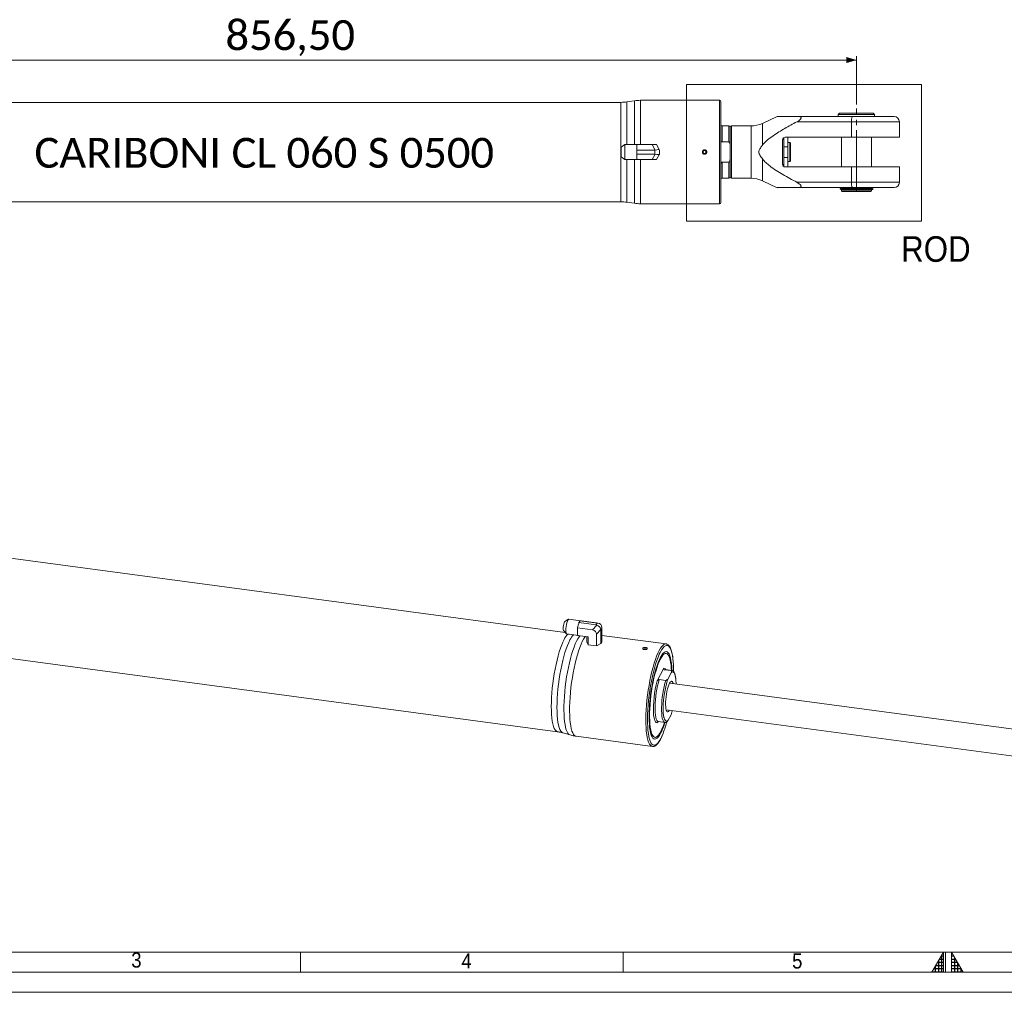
# Model space of a CAD drawing. Header units: millimetres. Extents: x 30 to 2493, y 30 to 1752.
# Tile 2 of 7: x 571 to 1304, y 30 to 754. Entities that reach past the tile are written whole.
import ezdxf

# ---------------------------------------------------------------- set-up
doc = ezdxf.new("R2010")
doc.units = ezdxf.units.MM
doc.header["$LTSCALE"] = 3
doc.linetypes.add('SLD-Centro', pattern=[19.05, 15.24, -1.27, 1.27, -1.27])
doc.linetypes.add('SLD-Solido', pattern=[0])
doc.styles.add('SLDTEXTSTYLE0', font='GOTHIC.TTF', dxfattribs={"width": 0.913})
doc.styles.add('SLDTEXTSTYLE3', font='CALIBRI.TTF')
doc.styles.add('SLDTEXTSTYLE4', font='CALIBRIB.TTF')
doc.styles.add('SLDTEXTSTYLE5', font='CALIBRIZ.TTF')
doc.dimstyles.new('SLDDIMSTYLE0', dxfattribs={"dimtxt": 22.225, "dimasz": 7.5, "dimexe": 0, "dimexo": 0.0625, "dimgap": 5.55625, "dimtad": 1, "dimrnd": 1e-09, "dimzin": 12, "dimdsep": 46, "dimtxsty": 'SLDTEXTSTYLE4', "dimsah": 1, "dimcen": 0.09, "dimadec": 0, "dimazin": 3, "dimtfac": 1, "dimtofl": 0, "dimtmove": 0, "dimatfit": 3, "dimfxl": 0, "dimfrac": 2, "dimtolj": 1, "dimtzin": 12, "dimarcsym": 0})

# ---------------------------------------------------------------- blocks, each defined once
blk = doc.blocks.new('_D_4')
at = {"color": 7, "linetype": 'SLD-Solido', "lineweight": 0}
for p, q in [((337.17, 691), (337.17, 726.99)), ((1193.67, 691), (1193.67, 726.99)), ((1193.67, 723.99), (337.17, 723.99))]:
    blk.add_line(p, q, dxfattribs=at)
for points in [[(337.17, 723.99), (344.67, 721.74), (344.67, 726.24)], [(1193.67, 723.99), (1186.17, 726.24), (1186.17, 721.74)]]:
    blk.add_solid(points, dxfattribs=at)
at = {"color": 7, "linetype": 'SLD-Solido', "lineweight": 0, "insert": (724.04, 753.63), "char_height": 22.225, "attachment_point": 1, "style": 'SLDTEXTSTYLE3'}
blk.add_mtext('856,50', dxfattribs=at)

msp = doc.modelspace()

# ---------------------------------------------------------------- hatches: boundary and pattern name
at = {"linetype": 'Continuous'}
h = msp.add_hatch(dxfattribs=at)
h.set_pattern_fill('NET', color=8, scale=0.75, style=0)
h.paths.add_polyline_path([(1258.5, 45), (1258.5, 60), (1249.84, 45)], flags=0)
h = msp.add_hatch(dxfattribs=at)
h.set_pattern_fill('NET', color=8, scale=0.75, style=0)
h.paths.add_polyline_path([(1264.5, 45), (1273.16, 45), (1264.5, 60)], flags=0)

# ---------------------------------------------------------------- linework, layer by layer
at = {"color": 7, "linetype": 'SLD-Solido', "lineweight": 0}
for p, q in [((1067.273, 705.888), (1242.036, 705.888)), ((1067.273, 604.04), (1067.273, 705.888)), ((1242.036, 604.04), (1242.036, 705.888)), ((1067.273, 604.04), (1242.036, 604.04)), ((780, 45), (780, 60)), ((1020, 45), (1020, 60)), ((1258.5, 60), (1249.84, 45)), ((1258.5, 45), (1258.5, 60)), ((1260, 45), (1260, 60)), ((1264.5, 45), (1264.5, 60)), ((1264.5, 60), (1273.16, 45)), ((45, 45), (2478, 45)), ((1249.84, 45), (1258.5, 45)), ((1264.5, 45), (1273.16, 45)), ((30, 30), (2493, 30))]:
    msp.add_line(p, q, dxfattribs=at)
at = {"color": 7, "linetype": 'SLD-Solido', "lineweight": 15}
for p, q in [((1018.433, 692.495), (447.408, 692.495)), ((1028.458, 693.663), (1022.884, 692.827)), ((1091.671, 693.995), (1032.908, 693.995)), ((1092.671, 692.995), (1092.671, 655.495)), ((1134.72, 682.013), (1123.689, 676.869)), ((1149.856, 681.995), (1190.689, 681.995)), ((1181.171, 684.495), (1180.171, 683.495)), ((1180.171, 683.495), (1180.171, 681.995)), ((1180.171, 683.495), (1193.671, 683.495)), ((1181.171, 684.495), (1193.671, 684.495)), ((1190.689, 681.995), (1221.671, 681.995)), ((1193.671, 684.495), (1206.171, 684.495)), ((1193.671, 683.495), (1207.171, 683.495)), ((1207.171, 683.495), (1206.171, 684.495)), ((1207.171, 681.995), (1207.171, 683.495)), ((1098.671, 674.995), (1093.671, 674.995)), ((1115.237, 674.995), (1100.671, 674.995)), ((1190.1, 677.995), (1149.316, 677.995)), ((1190.1, 677.995), (1190.1, 666.595)), ((1225.671, 666.595), (1225.671, 677.995)), ((1099.671, 636.995), (1099.671, 673.995)), ((1099.671, 673.995), (1099.671, 659.767)), ((1021.252, 661.051), (1018.671, 659.106)), ((1030.171, 661.051), (1021.252, 661.051)), ((1021.252, 661.051), (1021.252, 649.939)), ((1030.171, 661.051), (1030.171, 660.995)), ((1030.171, 660.995), (1030.171, 658.928)), ((1041.671, 660.995), (1030.171, 660.995)), ((1043.966, 657.019), (1041.671, 660.995)), ((1041.671, 660.995), (1044.846, 660.995)), ((1044.846, 660.995), (1047.142, 657.019)), ((1098.671, 662.995), (1093.671, 662.995)), ((1138.671, 664.595), (1138.671, 646.395)), ((1139.671, 664.495), (1138.818, 665.348)), ((1139.671, 664.495), (1139.671, 646.495)), ((1139.757, 659.495), (1139.757, 666.374)), ((1190.1, 666.595), (1140.671, 666.595)), ((1142.671, 662.495), (1142.671, 666.595)), ((1144.171, 662.495), (1142.671, 662.495)), ((1142.671, 662.495), (1142.671, 648.495)), ((1144.671, 661.995), (1144.171, 662.495)), ((1144.171, 662.495), (1144.171, 648.495)), ((1144.671, 661.995), (1144.671, 648.995)), ((1182.571, 666.595), (1182.571, 644.395)), ((1225.671, 666.595), (1190.1, 666.595)), ((1204.771, 644.395), (1204.771, 666.595)), ((1018.671, 651.883), (1018.671, 659.106)), ((1030.171, 658.928), (1030.171, 657.562)), ((1030.171, 657.562), (1030.171, 656.969)), ((1043.504, 656.969), (1030.171, 656.969)), ((1030.171, 656.969), (1030.171, 656.284)), ((1030.171, 656.284), (1030.171, 654.706)), ((1030.171, 654.706), (1030.171, 654.021)), ((1043.504, 654.021), (1030.171, 654.021)), ((1030.171, 653.428), (1030.171, 654.021)), ((1030.171, 653.428), (1030.171, 652.062)), ((1041.671, 649.995), (1043.966, 653.971)), ((1043.504, 654.021), (1043.504, 656.969)), ((1047.142, 653.971), (1044.846, 649.995)), ((1047.142, 657.019), (1047.171, 656.969)), ((1047.171, 654.021), (1047.142, 653.971)), ((1047.171, 656.969), (1047.171, 654.021)), ((1080.671, 656.65), (1079.671, 656.072)), ((1079.671, 656.072), (1079.671, 654.918)), ((1079.671, 654.918), (1080.671, 654.34)), ((1081.671, 656.072), (1080.671, 656.65)), ((1080.671, 654.34), (1081.671, 654.918)), ((1081.671, 654.918), (1081.671, 656.072)), ((1092.671, 655.495), (1092.671, 623.995)), ((1142.671, 659.495), (1139.671, 659.495)), ((1018.671, 651.883), (1021.252, 649.939)), ((1021.252, 649.939), (1030.171, 649.939)), ((1030.171, 649.995), (1030.171, 652.062)), ((1030.171, 649.995), (1030.171, 649.939)), ((1041.671, 649.995), (1030.171, 649.995)), ((1044.846, 649.995), (1041.671, 649.995)), ((1093.671, 647.995), (1098.671, 647.995)), ((1099.671, 651.223), (1099.671, 636.995)), ((1138.818, 645.642), (1139.671, 646.495)), ((1139.671, 651.495), (1142.671, 651.495)), ((1139.757, 644.616), (1139.757, 651.495)), ((1142.671, 648.495), (1144.171, 648.495)), ((1142.671, 644.395), (1142.671, 648.495)), ((1144.171, 648.495), (1144.671, 648.995)), ((1140.671, 644.395), (1190.1, 644.395)), ((1190.1, 644.395), (1190.1, 632.995)), ((1190.1, 644.395), (1225.671, 644.395)), ((1225.671, 632.995), (1225.671, 644.395)), ((1093.671, 635.995), (1098.671, 635.995)), ((1100.671, 635.995), (1115.237, 635.995)), ((1123.689, 634.121), (1134.72, 628.977)), ((1149.316, 632.995), (1190.1, 632.995)), ((1092.671, 623.995), (1092.671, 617.995)), ((1190.689, 628.995), (1149.856, 628.995)), ((1181.521, 628.295), (1181.521, 627.915)), ((1181.521, 628.295), (1181.917, 628.295)), ((1204.652, 627.915), (1181.521, 627.915)), ((1182.254, 628.495), (1182.254, 628.494)), ((1182.254, 628.495), (1205.821, 628.495)), ((1182.254, 627.716), (1182.254, 627.715)), ((1183.021, 627.716), (1182.254, 627.716)), ((1183.021, 627.715), (1182.254, 627.715)), ((1182.571, 628.995), (1182.571, 628.495)), ((1182.571, 627.545), (1182.571, 626.545)), ((1182.571, 627.545), (1193.671, 627.545)), ((1182.571, 626.545), (1183.071, 626.045)), ((1182.571, 626.545), (1193.671, 626.545)), ((1183.021, 627.915), (1183.021, 627.545)), ((1183.071, 626.045), (1193.671, 626.045)), ((1221.671, 628.995), (1190.689, 628.995)), ((1193.671, 627.545), (1204.771, 627.545)), ((1193.671, 626.545), (1204.771, 626.545)), ((1193.671, 626.045), (1204.271, 626.045)), ((1205.088, 627.716), (1203.679, 627.716)), ((1205.088, 627.715), (1203.679, 627.715)), ((1204.271, 626.045), (1204.771, 626.545)), ((1204.321, 627.545), (1204.321, 627.715)), ((1204.771, 628.495), (1204.771, 628.995)), ((1204.771, 626.545), (1204.771, 627.545)), ((1205.088, 627.715), (1205.088, 627.716)), ((1205.088, 627.715), (1205.821, 627.715)), ((1205.821, 627.715), (1205.821, 628.495)), ((447.408, 618.495), (1018.433, 618.495)), ((1022.884, 618.163), (1028.458, 617.327)), ((1032.908, 616.995), (1091.671, 616.995)), ((976.984, 297.852), (429.499, 371.201)), ((979.388, 307.723), (976.716, 306.148)), ((988.229, 306.623), (979.613, 307.777)), ((986.067, 301.21), (986.602, 303.242)), ((997.176, 299.722), (986.067, 301.21)), ((986.067, 301.21), (986.067, 299.143)), ((986.602, 303.242), (986.956, 304.584)), ((986.956, 304.584), (987.11, 305.167)), ((987.287, 305.498), (987.11, 305.167)), ((999.989, 303.442), (987.11, 305.167)), ((987.695, 306.26), (987.287, 305.498)), ((987.872, 306.591), (987.695, 306.26)), ((1000.751, 304.865), (987.872, 306.591)), ((988.026, 306.581), (987.872, 306.591)), ((988.379, 306.558), (988.026, 306.581)), ((988.914, 306.522), (988.379, 306.558)), ((1000.023, 305.034), (988.914, 306.522)), ((997.176, 299.722), (1000.422, 303.332)), ((999.989, 303.442), (1000.751, 304.865)), ((1001.211, 304.805), (1000.023, 305.034)), ((1001.442, 304.767), (1000.268, 304.994)), ((1004.293, 301.216), (1003.53, 299.792)), ((1004.293, 301.216), (1004.293, 290.968)), ((419.672, 297.857), (971.24, 223.96)), ((975.771, 299.097), (977.935, 296.875)), ((978.138, 296.763), (986.753, 295.609)), ((986.067, 299.143), (986.067, 297.777)), ((986.067, 297.777), (986.067, 295.71)), ((994.108, 294.632), (986.067, 295.71)), ((992.905, 294.794), (992.905, 290.968)), ((994.108, 294.632), (994.108, 288.722)), ((1003.489, 300.172), (1000.243, 296.561)), ((1000.243, 296.561), (1000.243, 287.9)), ((1003.53, 299.792), (1003.53, 289.544)), ((1052.008, 289.314), (1004.293, 295.707)), ((994.108, 288.722), (992.905, 290.968)), ((994.108, 288.722), (1000.243, 287.9)), ((1003.53, 289.544), (1000.243, 287.9)), ((1003.53, 289.544), (1004.293, 290.968)), ((1035.454, 285.463), (1035.323, 285.219)), ((1036.569, 285.612), (1035.454, 285.463)), ((1035.454, 285.186), (1035.454, 285.463)), ((1037.268, 285.263), (1036.569, 285.612)), ((1036.569, 285.096), (1036.569, 285.612)), ((1053.542, 281.194), (1053.011, 281.928)), ((1045.322, 261.876), (1050.401, 271.352)), ((1055.598, 269.46), (1050.768, 270.107)), ((1056.246, 269.577), (1051.417, 270.224)), ((1053.517, 263.645), (1055.728, 267.772)), ((1046.886, 262.863), (1051.716, 262.216)), ((1535.456, 195.79), (1054.689, 260.2)), ((1052.033, 240.377), (1532.8, 175.967)), ((1055.728, 236.595), (1053.517, 232.468)), ((1046.238, 231.569), (1051.068, 230.922)), ((975.212, 223.116), (980.479, 221.567)), ((985.023, 220.601), (1041.783, 212.996)), ((1044.695, 219.858), (1045.4, 220.426)), ((60, 60), (2463, 60))]:
    msp.add_line(p, q, dxfattribs=at)
at = {"color": 8, "linetype": 'SLD-Solido', "lineweight": 15}
for p, q in [((1018.433, 655.495), (1018.433, 692.495)), ((1022.884, 692.827), (1022.884, 661.051)), ((1028.458, 661.051), (1028.458, 693.663)), ((1032.908, 693.995), (1032.908, 660.995)), ((1091.671, 693.995), (1091.671, 655.495)), ((1093.671, 674.995), (1093.671, 662.995)), ((1098.671, 674.995), (1098.671, 662.995)), ((1100.671, 635.995), (1100.671, 674.995)), ((1115.237, 655.495), (1115.237, 674.995)), ((1123.689, 660.58), (1123.689, 676.869)), ((1225.671, 677.995), (1190.1, 677.995)), ((1018.433, 618.495), (1018.433, 655.495)), ((1091.671, 655.495), (1091.671, 616.995)), ((1115.237, 635.995), (1115.237, 655.495)), ((1022.884, 649.939), (1022.884, 618.163)), ((1028.458, 617.327), (1028.458, 649.939)), ((1032.908, 649.995), (1032.908, 616.995)), ((1093.671, 647.995), (1093.671, 635.995)), ((1098.671, 647.995), (1098.671, 635.995)), ((1123.689, 634.121), (1123.689, 650.41)), ((1190.1, 632.995), (1225.671, 632.995)), ((1047.861, 283.502), (1047.596, 282.995))]:
    msp.add_line(p, q, dxfattribs=at)
at = {"color": 7, "linetype": 'SLD-Centro', "lineweight": 0}
msp.add_line((1193.671, 626.045), (1193.671, 687.999), dxfattribs=at)
at = {"color": 7, "linetype": 'SLD-Solido', "lineweight": 15, "flags": 128}
for points in [[(975.771, 299.097), (975.627, 299.355), (975.494, 299.979), (975.448, 300.86), (975.494, 301.912), (975.627, 303.032), (975.833, 304.109), (976.094, 305.04), (976.383, 305.732), (976.672, 306.118), (976.716, 306.148)], [(979.613, 307.777), (979.595, 307.779), (979.248, 307.613), (978.876, 307.082), (978.503, 306.224), (978.157, 305.096), (977.859, 303.775), (977.63, 302.352), (977.487, 300.924), (977.438, 299.587), (977.487, 298.433), (977.63, 297.54), (977.859, 296.97), (978.138, 296.763)], [(1047.596, 282.995), (1046.925, 281.602), (1045.997, 279.417), (1045.086, 276.967), (1044.201, 274.275), (1043.351, 271.365), (1042.542, 268.266), (1041.784, 265.005), (1041.082, 261.615), (1040.443, 258.125), (1039.874, 254.569), (1039.379, 250.98), (1038.963, 247.391), (1038.631, 243.837), (1038.384, 240.349), (1038.226, 236.961), (1038.158, 233.705), (1038.181, 230.61), (1038.294, 227.706), (1038.497, 225.019), (1038.786, 222.575), (1039.161, 220.397), (1039.461, 219.085)], [(1047.861, 279.475), (1046.973, 277.66), (1046.094, 275.554), (1045.234, 273.18), (1044.403, 270.562), (1043.61, 267.731), (1042.864, 264.716), (1042.172, 261.551), (1041.543, 258.272), (1040.983, 254.912), (1040.498, 251.51), (1040.094, 248.103), (1039.775, 244.728), (1039.545, 241.422), (1039.406, 238.221), (1039.359, 235.16), (1039.406, 232.274), (1039.545, 229.592), (1039.775, 227.146), (1040.094, 224.961), (1040.498, 223.061), (1040.983, 221.469), (1041.543, 220.199), (1042.172, 219.268), (1042.864, 218.685), (1043.61, 218.456), (1044.403, 218.583), (1045.234, 219.067), (1046.094, 219.9), (1046.973, 221.074), (1047.861, 222.577), (1048.75, 224.391), (1049.629, 226.497), (1050.489, 228.872), (1051.142, 230.903)], [(1056.322, 269.636), (1056.317, 269.778), (1056.178, 272.459), (1055.947, 274.906), (1055.628, 277.091), (1055.224, 278.99), (1054.74, 280.583), (1054.18, 281.852), (1053.55, 282.783), (1052.859, 283.367), (1052.112, 283.596), (1051.319, 283.468), (1050.489, 282.985), (1049.629, 282.152), (1048.75, 280.977), (1047.861, 279.475)], [(1055.947, 269.617), (1055.873, 271.03), (1055.667, 273.467), (1055.373, 275.649), (1054.993, 277.552), (1054.533, 279.155), (1053.997, 280.439), (1053.391, 281.39), (1052.723, 281.996), (1052, 282.252), (1051.23, 282.154), (1050.422, 281.703), (1049.585, 280.905), (1048.728, 279.768), (1047.861, 278.306)], [(1047.861, 278.306), (1046.995, 276.534), (1046.138, 274.473), (1045.301, 272.147), (1044.492, 269.581), (1043.722, 266.805), (1042.999, 263.851), (1042.331, 260.751), (1041.726, 257.541), (1041.19, 254.257), (1040.73, 250.936), (1040.35, 247.617), (1040.056, 244.336), (1039.85, 241.13), (1039.735, 238.037), (1039.711, 235.092), (1039.781, 232.326), (1039.941, 229.773), (1040.192, 227.46), (1040.529, 225.415), (1040.95, 223.659), (1041.449, 222.214), (1042.02, 221.095), (1042.658, 220.315), (1043.354, 219.883), (1044.102, 219.804), (1044.892, 220.079), (1045.716, 220.704), (1046.565, 221.673), (1047.427, 222.975), (1048.295, 224.594), (1049.158, 226.513), (1050.006, 228.71), (1050.768, 230.962)], [(1053.517, 263.645), (1052.874, 261.772), (1052.266, 259.668), (1051.704, 257.375), (1051.2, 254.938), (1050.764, 252.406), (1050.405, 249.829), (1050.128, 247.258), (1049.941, 244.743), (1049.847, 242.334), (1049.847, 240.08), (1049.941, 238.025), (1050.128, 236.209), (1050.405, 234.668), (1050.473, 234.382)], [(1054.623, 260.079), (1054.091, 258.927), (1053.577, 257.493), (1053.096, 255.821), (1052.665, 253.966), (1052.296, 251.987), (1052.002, 249.948), (1051.792, 247.915), (1051.673, 245.953), (1051.649, 244.125), (1051.721, 242.489), (1051.886, 241.098), (1052.139, 239.998), (1052.471, 239.223), (1052.873, 238.798), (1053.331, 238.737), (1053.831, 239.042), (1054.356, 239.703), (1054.557, 240.039)], [(1057.212, 259.862), (1056.95, 260.672), (1056.581, 261.274), (1056.149, 261.518), (1055.669, 261.396), (1055.154, 260.911), (1054.623, 260.079)], [(1055.728, 236.595), (1056.371, 238.468), (1056.753, 239.745)], [(1041.783, 212.996), (1041.844, 212.989), (1041.905, 212.984)]]:
    msp.add_lwpolyline(points, dxfattribs=at)
at = {"color": 8, "linetype": 'SLD-Solido', "lineweight": 15, "flags": 128}
for points in [[(980.479, 221.567), (980.423, 221.584), (979.651, 222.021), (978.936, 222.805), (978.286, 223.931), (977.707, 225.388), (977.203, 227.161), (976.78, 229.235), (976.441, 231.59), (976.191, 234.203), (976.03, 237.052), (975.961, 240.108), (975.984, 243.344), (976.099, 246.73), (976.305, 250.233), (976.6, 253.821), (976.981, 257.46), (977.445, 261.117), (977.987, 264.758), (978.603, 268.348), (979.286, 271.853), (980.03, 275.242), (980.829, 278.482), (981.674, 281.544), (982.558, 284.398), (983.472, 287.018), (984.409, 289.38), (985.359, 291.461), (986.314, 293.242), (987.264, 294.707), (987.864, 295.469)], [(991.944, 294.923), (991.575, 294.438), (990.617, 292.961), (989.654, 291.164), (988.695, 289.065), (987.75, 286.683), (986.828, 284.04), (985.936, 281.161), (985.084, 278.073), (984.278, 274.804), (983.527, 271.386), (982.838, 267.85), (982.218, 264.229), (981.671, 260.557), (981.203, 256.868), (980.818, 253.197), (980.521, 249.578), (980.313, 246.044), (980.197, 242.629), (980.174, 239.365), (980.243, 236.282), (980.405, 233.409), (980.658, 230.772), (981, 228.397), (981.426, 226.305), (981.935, 224.517), (982.519, 223.048), (983.175, 221.912), (983.896, 221.12), (984.674, 220.68), (985.023, 220.601)], [(971.239, 223.961), (970.833, 224.062), (970.078, 224.527), (969.382, 225.339), (968.751, 226.492), (968.191, 227.973), (967.708, 229.768), (967.306, 231.861), (966.989, 234.231), (966.761, 236.855), (966.623, 239.708), (966.577, 242.763), (966.623, 245.99), (966.761, 249.358), (966.989, 252.834), (967.306, 256.386), (967.708, 259.978), (968.191, 263.577), (968.751, 267.147), (969.382, 270.655), (970.078, 274.066), (970.833, 277.348), (971.639, 280.468), (972.489, 283.398), (973.374, 286.109), (974.285, 288.574), (975.215, 290.77), (976.153, 292.676)], [(980.452, 292.387), (979.505, 290.464), (978.567, 288.249), (977.647, 285.761), (976.754, 283.026), (975.897, 280.07), (975.084, 276.922), (974.322, 273.611), (973.62, 270.169), (972.983, 266.63), (972.418, 263.027), (971.931, 259.396), (971.525, 255.772), (971.206, 252.188), (970.975, 248.681), (970.836, 245.283), (970.79, 242.027), (970.836, 238.945), (970.975, 236.066), (971.206, 233.418), (971.525, 231.027), (971.931, 228.915), (972.418, 227.104), (972.983, 225.609), (973.62, 224.447), (974.322, 223.627), (975.084, 223.158), (975.212, 223.116)], [(1052.034, 289.31), (1051.526, 289.319), (1050.653, 289.047), (1049.745, 288.422), (1048.81, 287.448), (1047.857, 286.136), (1046.895, 284.497)], [(1057.083, 278.36), (1056.759, 280.6), (1056.344, 282.637), (1055.849, 284.379), (1055.28, 285.81), (1054.641, 286.916), (1053.939, 287.687), (1053.18, 288.116), (1052.372, 288.198), (1051.521, 287.934), (1050.637, 287.324), (1049.726, 286.376), (1048.798, 285.098), (1047.861, 283.502)], [(1046.895, 284.497), (1045.934, 282.547), (1044.981, 280.304), (1044.046, 277.788), (1043.138, 275.024), (1042.265, 272.037), (1041.435, 268.855), (1040.656, 265.508), (1039.935, 262.026), (1039.279, 258.444), (1038.695, 254.793), (1038.187, 251.108), (1037.76, 247.424), (1037.419, 243.774), (1037.166, 240.194), (1037.004, 236.716), (1036.934, 233.372), (1036.957, 230.195), (1037.073, 227.213), (1037.281, 224.455), (1037.578, 221.946), (1037.963, 219.71), (1038.431, 217.768), (1038.978, 216.137), (1039.599, 214.833), (1040.288, 213.868), (1041.038, 213.252), (1041.783, 212.996)], [(1051.417, 270.224), (1051.392, 270.227), (1050.768, 270.107)], [(1056.24, 269.577), (1056.222, 269.58), (1055.598, 269.46)], [(1059.151, 263.78), (1059.117, 264.031), (1058.841, 265.572), (1058.481, 266.807), (1058.045, 267.711), (1057.541, 268.267), (1056.98, 268.464), (1056.371, 268.298), (1055.728, 267.772)], [(1046.886, 262.863), (1046.262, 260.654), (1045.687, 258.258), (1045.172, 255.722), (1044.727, 253.093), (1044.361, 250.423), (1044.079, 247.762), (1043.889, 245.16), (1043.792, 242.668), (1043.792, 240.334), (1043.889, 238.201), (1044.079, 236.311), (1044.361, 234.7), (1044.727, 233.398), (1045.172, 232.43), (1045.687, 231.816), (1046.238, 231.569)], [(1051.716, 262.216), (1051.092, 260.006), (1050.517, 257.611), (1050.002, 255.075), (1049.557, 252.446), (1049.19, 249.776), (1048.909, 247.115), (1048.718, 244.513), (1048.622, 242.021), (1048.622, 239.687), (1048.718, 237.554), (1048.909, 235.664), (1049.19, 234.053), (1049.557, 232.751), (1050.002, 231.783), (1050.517, 231.169), (1051.074, 230.921)], [(1042.727, 236.97), (1042.745, 236.778), (1042.978, 234.969), (1043.299, 233.448), (1043.702, 232.242), (1044.179, 231.372), (1044.723, 230.855), (1045.322, 230.699)], [(1050.473, 234.382), (1050.764, 233.433), (1051.2, 232.529), (1051.704, 231.973), (1052.266, 231.776), (1052.874, 231.942), (1053.517, 232.468)], [(1039.461, 219.085), (1039.617, 218.505), (1040.149, 216.917), (1040.754, 215.647), (1041.425, 214.707), (1042.156, 214.107), (1042.941, 213.851), (1043.771, 213.942), (1044.64, 214.38), (1045.539, 215.159), (1046.459, 216.274), (1047.392, 217.713), (1048.33, 219.463), (1049.251, 221.477)]]:
    msp.add_lwpolyline(points, dxfattribs=at)
at = {"color": 7, "linetype": 'SLD-Solido', "lineweight": 15}
msp.add_circle((1080.671, 655.495), 1.307, dxfattribs=at)
for centre, radius, start, end in [((1018.433, 722.495), 30, 270, 278.530766), ((1032.908, 663.995), 30, 90, 98.530766), ((1091.671, 692.995), 1, 0, 90), ((1197.324, 678.973), 7.29, 155.511471, 187.711979), ((1221.671, 677.995), 4, 0, 90), ((1093.671, 675.995), 1, 180, 270), ((1098.671, 673.995), 1, 0, 90), ((1100.671, 673.995), 1, 90, 180), ((1115.237, 694.995), 20, 270, 295), ((1140.671, 664.595), 2, 90, 180), ((1140.671, 646.395), 2, 180, 270), ((1093.671, 634.995), 1, 90, 180), ((1098.671, 636.995), 1, 270, 0), ((1100.671, 636.995), 1, 180, 270), ((1115.237, 615.995), 20, 65, 90), ((1197.324, 632.017), 7.29, 172.288021, 204.488529), ((1221.671, 632.995), 4, 270, 0), ((1018.433, 588.495), 30, 81.469234, 90), ((1032.908, 646.995), 30, 261.469234, 270), ((1091.671, 617.995), 1, 270, 0), ((1003.01, 299.639), 16.798, 162.880094, 167.617016), ((991.026, 303.985), 4.034, 145.664398, 157.962031), ((988.186, 306.314), 0.311, 51.533573, 120.934161), ((1002.046, 298.46), 15.993, 177.552525, 182.447475), ((986.791, 295.892), 0.286, 248.177319, 276.561201), ((1036.271, 283.852), 1.896, 51.565213, 128.619227), ((980.265, 269.693), 77.305, 359.437795, 6.43707), ((1120.497, 241.454), 77.9, 164.802075, 183.300367), ((1021.44, 259.358), 37.969, 0.317692, 6.688121), ((979.98, 250.115), 74.957, 337.538328, 345.316108)]:
    msp.add_arc(centre, radius, start, end, dxfattribs=at)
at = {"color": 8, "linetype": 'SLD-Solido', "lineweight": 15}
for centre, radius, start, end in [((986.875, 287.735), 11.805, 131.08815, 155.257141), ((992.906, 286.279), 13.872, 134.942496, 153.873727), ((1050.163, 269.576), 1.793, 19.186008, 82.379192)]:
    msp.add_arc(centre, radius, start, end, dxfattribs=at)
at = {"color": 7, "linetype": 'SLD-Solido', "lineweight": 15}
for centre, major_axis, ratio, start_param, end_param in [((1043.504, 663.319), (0, 6.351), 0.5773503, 3.1415927, 3.2679328), ((1043.504, 647.67), (0, 6.351), 0.5773503, 6.1568452, 6.2831853), ((1043.504, 655.986), (3.659, 0.981), 0.236068, 0.0631701, 1.3812861), ((1043.504, 655.004), (3.659, -0.981), 0.236068, 4.9018992, 6.2200152), ((1193.671, 628.494), (12.149, 0.753), 0.1650759, 2.7822919, 2.8754306), ((1193.671, 627.716), (12.149, -0.753), 0.1650759, 3.4077547, 3.5008934), ((1193.671, 627.716), (12.149, -0.753), 0.1650759, 0.3593007, 0.4524395), ((998.345, 297.199), (1.981, 6.167), 0.5456078, 6.254515, 6.3808551), ((999, 301.504), (3.935, 1.321), 0.8425944, 0.9797761, 1.0423982), ((1000.243, 300.741), (3.014, -2.116), 0.6485823, 0.6259137, 1.9440298), ((1002.395, 304.757), (3.905, -0.476), 0.0256415, 4.2809979, 4.4073381), ((1000.497, 301.216), (3.464, 1.648), 0.9311088, 5.9293229, 7.247439), ((1002.395, 304.757), (-1.507, 4.743), 0.2433895, 3.7953458, 3.9216859), ((996.153, 296.192), (3.935, 1.321), 0.8425944, 6.0074674, 7.3255835), ((998.345, 297.199), (4.946, 3.427), 0.4547882, 5.9778713, 6.1042114)]:
    msp.add_ellipse(centre, major_axis=major_axis, ratio=ratio, start_param=start_param, end_param=end_param, dxfattribs=at)
for points, knots in [([(1134.729, 681.995), (1134.716, 681.995), (1134.657, 681.995), (1135.007, 681.995), (1135.835, 681.995), (1137.51, 681.995), (1140.158, 681.995), (1144.426, 681.995), (1147.809, 681.995), (1149.856, 681.995)], [0, 0, 0, 0, 0.0234357, 0.1123667, 0.2154015, 0.3186587, 0.5111566, 0.7042681, 1, 1, 1, 1]), ([(1149.316, 677.995), (1149.964, 678.359), (1150.842, 678.851), (1151.808, 679.667), (1152.255, 680.18), (1152.483, 680.654), (1152.51, 681.021), (1152.357, 681.378), (1151.854, 681.757), (1150.965, 681.963), (1150.198, 681.985), (1149.856, 681.995)], [0, 0, 0, 0, 0.2434527, 0.3298114, 0.4168161, 0.473849, 0.5311212, 0.5851038, 0.678399, 0.856663, 1, 1, 1, 1]), ([(1149.316, 677.995), (1146.322, 676.386), (1140.329, 673.163), (1132.982, 668.709), (1128.099, 665.067), (1125.414, 662.683), (1124.264, 661.28), (1123.689, 660.58)], [0, 0, 0, 0, 0.3275, 0.6557951, 0.8262013, 0.9131927, 1, 1, 1, 1]), ([(1092.671, 665.306), (1092.68, 665.096), (1092.704, 664.538), (1092.89, 663.821), (1093.174, 663.299), (1093.387, 663.091), (1093.532, 663.008), (1093.632, 662.998), (1093.671, 662.995)], [0, 0, 0, 0, 0.2344269, 0.6244466, 0.8194993, 0.887903, 0.9568758, 1, 1, 1, 1]), ([(1099.671, 659.767), (1099.667, 660.039), (1099.656, 660.827), (1099.541, 661.818), (1099.243, 662.556), (1099.036, 662.826), (1098.886, 662.945), (1098.755, 662.991), (1098.689, 662.994), (1098.671, 662.995)], [0, 0, 0, 0, 0.22787283, 0.66123477, 0.8270356, 0.88597467, 0.94534316, 0.98444257, 1, 1, 1, 1]), ([(1123.689, 660.58), (1123.189, 659.898), (1122.434, 658.87), (1121.552, 657.413), (1121.067, 656.202), (1121.043, 654.762), (1121.937, 652.747), (1122.975, 651.364), (1123.689, 650.41)], [0, 0, 0, 0, 0.2189046, 0.3302797, 0.4407008, 0.5520305, 0.6912362, 1, 1, 1, 1]), ([(1079.021, 655.495), (1079.039, 655.68), (1079.076, 656.051), (1079.36, 656.545), (1079.778, 656.92), (1080.301, 657.135), (1080.865, 657.165), (1081.406, 657.007), (1081.865, 656.679), (1082.19, 656.217), (1082.343, 655.673), (1082.308, 655.11), (1082.088, 654.59), (1081.709, 654.172), (1081.213, 653.903), (1080.655, 653.813), (1080.1, 653.913), (1079.608, 654.191), (1079.239, 654.616), (1079.047, 655.076), (1079.028, 655.378), (1079.021, 655.495)], [0, 0, 0, 0, 0.0536552, 0.1073091, 0.160994, 0.2146991, 0.2683706, 0.3220071, 0.3756618, 0.4293596, 0.483058, 0.5367137, 0.59035, 0.6440204, 0.6977253, 0.7514112, 0.8050542, 0.8586974, 0.9123835, 0.9660884, 1, 1, 1, 1]), ([(1093.671, 647.995), (1093.663, 647.995), (1093.612, 647.994), (1093.499, 647.966), (1093.316, 647.847), (1093.06, 647.524), (1092.756, 646.793), (1092.704, 646.12), (1092.671, 645.684)], [0, 0, 0, 0, 0.0083239, 0.0578691, 0.1272408, 0.2485138, 0.5139551, 1, 1, 1, 1]), ([(1098.671, 647.995), (1098.691, 647.996), (1098.754, 647.999), (1098.879, 648.042), (1099.062, 648.181), (1099.346, 648.602), (1099.634, 649.645), (1099.656, 650.593), (1099.671, 651.223)], [0, 0, 0, 0, 0.0165729, 0.0532317, 0.1086498, 0.2060445, 0.4731131, 1, 1, 1, 1]), ([(1123.689, 650.41), (1124.505, 649.456), (1126.155, 647.526), (1129.666, 644.705), (1133.927, 641.736), (1140.65, 637.661), (1145.844, 634.864), (1149.316, 632.995)], [0, 0, 0, 0, 0.120233, 0.243221, 0.4315935, 0.6201083, 1, 1, 1, 1]), ([(1149.856, 628.995), (1150.454, 629.018), (1151.264, 629.05), (1152.076, 629.382), (1152.412, 629.682), (1152.522, 630.066), (1152.442, 630.452), (1152.169, 630.925), (1151.519, 631.614), (1150.508, 632.337), (1149.683, 632.792), (1149.316, 632.995)], [0, 0, 0, 0, 0.250049, 0.3386762, 0.4279437, 0.4856586, 0.5436588, 0.5974806, 0.6881399, 0.8611885, 1, 1, 1, 1]), ([(1149.856, 628.995), (1147.808, 628.995), (1144.435, 628.995), (1140.178, 628.995), (1137.525, 628.995), (1135.838, 628.995), (1135.016, 628.995), (1134.654, 628.995), (1134.715, 628.995), (1134.729, 628.995)], [0, 0, 0, 0, 0.2957339, 0.4870276, 0.6813047, 0.7832528, 0.8876041, 0.9749933, 1, 1, 1, 1]), ([(1034.676, 286.134), (1034.742, 286.221), (1034.873, 286.394), (1035.275, 286.586), (1035.777, 286.702), (1036.338, 286.73), (1036.89, 286.671), (1037.372, 286.53), (1037.73, 286.323), (1037.924, 286.068), (1037.932, 285.791), (1037.752, 285.522), (1037.405, 285.292), (1036.931, 285.128), (1036.382, 285.053), (1035.82, 285.079), (1035.309, 285.203), (1034.906, 285.41), (1034.66, 285.674), (1034.594, 285.928), (1034.653, 286.077), (1034.676, 286.134)], [0, 0, 0, 0, 0.0536552, 0.1073091, 0.160994, 0.2146991, 0.2683706, 0.3220071, 0.3756618, 0.4293596, 0.483058, 0.5367137, 0.59035, 0.6440204, 0.6977253, 0.7514112, 0.8050542, 0.8586974, 0.9123835, 0.9660884, 1, 1, 1, 1]), ([(1057.094, 278.723), (1056.995, 279.464), (1056.791, 280.977), (1056.381, 282.964), (1055.888, 284.746), (1055.301, 286.269), (1054.634, 287.486), (1053.892, 288.4), (1053.081, 288.984), (1052.443, 289.285), (1052.092, 289.289), (1052.046, 289.289)], [0, 0, 0, 0, 0.1249968, 0.255096, 0.3860271, 0.5181845, 0.6520055, 0.772966, 0.8823361, 0.9845144, 1, 1, 1, 1]), ([(1050.401, 271.352), (1050.355, 271.25), (1050.234, 270.977), (1050.228, 270.607), (1050.367, 270.318), (1050.52, 270.19), (1050.637, 270.131), (1050.732, 270.114), (1050.768, 270.107)], [0, 0, 0, 0, 0.2344269, 0.6244466, 0.8194993, 0.887903, 0.9568758, 1, 1, 1, 1]), ([(1055.728, 267.772), (1055.795, 267.903), (1055.988, 268.285), (1056.134, 268.779), (1056.037, 269.174), (1055.907, 269.331), (1055.793, 269.408), (1055.678, 269.447), (1055.616, 269.457), (1055.598, 269.46)], [0, 0, 0, 0, 0.22787283, 0.66123477, 0.8270356, 0.88597467, 0.94534316, 0.98444257, 1, 1, 1, 1]), ([(1059.164, 264.035), (1059.117, 264.403), (1058.998, 265.339), (1058.706, 266.583), (1058.284, 267.79), (1057.771, 268.679), (1057.138, 269.259), (1056.599, 269.559), (1056.29, 269.552), (1056.232, 269.55)], [0, 0, 0, 0, 0.1212135, 0.3080576, 0.4986552, 0.6955937, 0.8395331, 0.9697549, 1, 1, 1, 1]), ([(1046.886, 262.863), (1046.879, 262.863), (1046.829, 262.87), (1046.713, 262.871), (1046.505, 262.837), (1046.174, 262.714), (1045.692, 262.4), (1045.467, 262.082), (1045.322, 261.876)], [0, 0, 0, 0, 0.00832393, 0.05786913, 0.12724084, 0.24851378, 0.51395508, 1, 1, 1, 1]), ([(1051.716, 262.216), (1051.735, 262.213), (1051.797, 262.207), (1051.929, 262.211), (1052.141, 262.255), (1052.525, 262.422), (1053.073, 262.888), (1053.34, 263.343), (1053.517, 263.645)], [0, 0, 0, 0, 0.0165729, 0.0532317, 0.1086498, 0.2060445, 0.4731131, 1, 1, 1, 1]), ([(1045.322, 230.699), (1045.465, 230.894), (1045.691, 231.202), (1046.086, 231.503), (1046.316, 231.581), (1046.344, 231.59)], [0, 0, 0, 0, 0.6008006, 0.951073, 1, 1, 1, 1]), ([(1051.081, 230.948), (1051.291, 230.933), (1051.758, 230.9), (1052.214, 231.059), (1052.422, 231.216), (1052.43, 231.222)], [0, 0, 0, 0, 0.438261, 0.9796507, 1, 1, 1, 1]), ([(1053.517, 232.468), (1053.442, 232.338), (1053.223, 231.961), (1052.92, 231.517), (1052.504, 231.275), (1052.425, 231.23)], [0, 0, 0, 0, 0.2992105, 0.8682402, 1, 1, 1, 1]), ([(971.238, 223.921), (971.65, 223.876), (972.996, 223.73), (974.298, 223.367), (975.2, 223.116)], [0, 0, 0, 0, 0.3064958, 1, 1, 1, 1]), ([(980.49, 221.607), (981.077, 221.426), (982.558, 220.97), (984.094, 220.75), (985.021, 220.617)], [0, 0, 0, 0, 0.3958755, 1, 1, 1, 1]), ([(1041.966, 213.015), (1042.17, 212.999), (1042.692, 212.956), (1043.528, 213.241), (1044.451, 213.787), (1045.388, 214.645), (1046.347, 215.824), (1047.309, 217.324), (1048.239, 219.045), (1048.839, 220.394), (1049.129, 221.045)], [0, 0, 0, 0, 0.0730133, 0.1872509, 0.3079978, 0.4411925, 0.5831836, 0.7262821, 0.8678062, 1, 1, 1, 1])]:
    msp.add_open_spline(points, degree=3, knots=knots, dxfattribs=at)

# ---------------------------------------------------------------- texts
at = {"color": 7, "linetype": 'Continuous', "lineweight": 0, "attachment_point": 1}
for s, insert, char_height, style in [('CARIBONI CL 060 S 0500', (581.847, 666.038), 22.225, 'SLDTEXTSTYLE5'), ('3', (653.908, 59.684), 11.286, 'SLDTEXTSTYLE0'), ('4', (899.645, 59.07), 11.286, 'SLDTEXTSTYLE0'), ('5', (1145.801, 58.963), 11.286, 'SLDTEXTSTYLE0')]:
    msp.add_mtext(s, dxfattribs=dict(at, insert=insert, char_height=char_height, style=style))
at = {"color": 7, "linetype": 'SLD-Solido', "lineweight": 0, "insert": (1226.98, 592.827), "char_height": 19.05, "attachment_point": 1, "style": 'SLDTEXTSTYLE0'}
msp.add_mtext('ROD', dxfattribs=at)

# ---------------------------------------------------------------- dimensions: what is measured, and where the dimension line sits
at = {"color": 7, "linetype": 'SLD-Solido', "lineweight": 0}
dim = msp.add_linear_dim(base=(337.171, 723.995), p1=(1193.671, 687.999), p2=(337.171, 687.999), dimstyle='SLDDIMSTYLE0', dxfattribs=at)
dim.commit()
dim.dimension.update_dxf_attribs({"geometry": '_D_4', "text_midpoint": (765.421, 723.995), "dimtype": 160})

doc.saveas('drawing.dxf')
